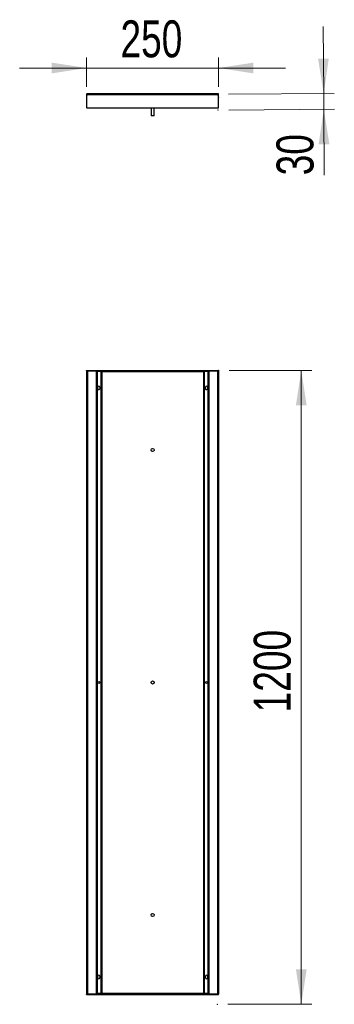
# Model space of a CAD drawing. Header units: millimetres. Extents: x 48.3 to 78.1, y 89.8 to 182.9.
import ezdxf

# ---------------------------------------------------------------- set-up
doc = ezdxf.new("R2010")
doc.units = ezdxf.units.MM
doc.header["$PDSIZE"] = -1
doc.styles.add('SLDTEXTSTYLE0', font='TXT', dxfattribs={"width": 0.75})
doc.dimstyles.new('SLDDIMSTYLE0', dxfattribs={"dimtxt": 3.5, "dimasz": 3.302, "dimexe": 0, "dimexo": 0.0625, "dimgap": 0.875, "dimtad": 1, "dimlfac": 20, "dimrnd": 1e-09, "dimzin": 12, "dimdsep": 46, "dimtxsty": 'SLDTEXTSTYLE0', "dimsah": 1, "dimcen": 0.09, "dimadec": 0, "dimazin": 3, "dimtfac": 1, "dimtmove": 0, "dimatfit": 0, "dimfxl": 0, "dimfrac": 2, "dimtolj": 1, "dimtzin": 12, "dimarcsym": 0})
doc.dimstyles.new('SLDDIMSTYLE1', dxfattribs={"dimtxt": 3.5, "dimasz": 3.302, "dimexe": 0, "dimexo": 0.0625, "dimgap": 0.875, "dimtad": 1, "dimlfac": 20, "dimrnd": 1e-09, "dimzin": 12, "dimdsep": 46, "dimtxsty": 'SLDTEXTSTYLE0', "dimsah": 1, "dimcen": 0.09, "dimadec": 0, "dimazin": 3, "dimtfac": 1, "dimtofl": 0, "dimtmove": 0, "dimatfit": 3, "dimfxl": 0, "dimfrac": 2, "dimtolj": 1, "dimtzin": 12, "dimarcsym": 0})

# ---------------------------------------------------------------- blocks, each defined once
blk = doc.blocks.new('_D')
at = {"color": 7, "linetype": 'Continuous', "lineweight": 18}
for p, q in [((54.636, 176.593), (54.636, 179.367)), ((67.136, 176.593), (67.136, 179.367)), ((54.636, 178.367), (48.286, 178.367)), ((54.636, 178.367), (67.136, 178.367)), ((67.136, 178.367), (73.486, 178.367))]:
    blk.add_line(p, q, dxfattribs=at)
for points in [[(54.636, 178.367), (51.334, 178.875), (51.334, 177.859)], [(67.136, 178.367), (70.438, 177.859), (70.438, 178.875)]]:
    blk.add_solid(points, dxfattribs=at)
at = {"color": 7, "linetype": 'Continuous', "lineweight": 18, "insert": (57.845, 182.878), "char_height": 3.5, "attachment_point": 1, "style": 'SLDTEXTSTYLE0'}
blk.add_mtext('250', dxfattribs=at)
blk = doc.blocks.new('_D_1')
at = {"color": 7, "linetype": 'Continuous', "lineweight": 18}
for p, q in [((77.1, 175.955), (77.056, 182.304)), ((68.086, 175.891), (78.1, 175.962)), ((77.1, 175.955), (77.111, 174.455)), ((68.097, 174.391), (78.111, 174.462)), ((77.111, 174.455), (77.155, 168.229))]:
    blk.add_line(p, q, dxfattribs=at)
for points in [[(77.1, 175.955), (77.585, 179.26), (76.569, 179.253)], [(77.111, 174.455), (76.626, 171.149), (77.642, 171.156)]]:
    blk.add_solid(points, dxfattribs=at)
at = {"color": 7, "linetype": 'Continuous', "lineweight": 18, "insert": (72.643, 168.197), "char_height": 3.5, "attachment_point": 1, "rotation": 90.40369, "style": 'SLDTEXTSTYLE0'}
blk.add_mtext('30', dxfattribs=at)
blk = doc.blocks.new('_D_2')
at = {"color": 7, "linetype": 'Continuous', "lineweight": 18}
for p, q in [((68.136, 149.753), (75.979, 149.753)), ((74.979, 89.753), (74.979, 149.753)), ((68.026, 89.753), (75.979, 89.753))]:
    blk.add_line(p, q, dxfattribs=at)
for points in [[(74.979, 149.753), (74.471, 146.451), (75.487, 146.451)], [(74.979, 89.753), (75.487, 93.055), (74.471, 93.055)]]:
    blk.add_solid(points, dxfattribs=at)
at = {"color": 7, "linetype": 'Continuous', "lineweight": 18, "insert": (70.467, 117.384), "char_height": 3.5, "attachment_point": 1, "rotation": 90, "style": 'SLDTEXTSTYLE0'}
blk.add_mtext('1200', dxfattribs=at)

msp = doc.modelspace()

# ---------------------------------------------------------------- linework, layer by layer
at = {"color": 7, "linetype": 'Continuous', "lineweight": 25}
for p, q in [((54.63648, 175.88401), (54.63648, 174.63401)), ((54.63648, 175.84401), (54.63648, 174.65901)), ((54.63648, 175.84401), (54.72648, 175.84401)), ((67.08648, 175.93401), (54.68648, 175.93401)), ((67.04648, 175.84401), (54.72648, 175.84401)), ((67.04648, 175.84401), (67.13648, 175.84401)), ((67.13648, 174.63401), (67.13648, 175.88401)), ((67.13648, 174.65901), (67.13648, 175.84401)), ((54.68648, 174.58401), (67.08648, 174.58401)), ((54.71148, 174.58401), (67.06148, 174.58401)), ((60.73648, 174.58401), (60.73648, 173.83401)), ((61.03648, 173.83401), (61.03648, 174.58401)), ((60.93647, 173.83401), (60.73648, 173.83401)), ((61.03648, 173.83401), (60.93647, 173.83401)), ((54.63648, 149.71272), (54.63648, 149.75272)), ((54.63648, 149.75272), (54.68648, 149.75272)), ((54.63648, 149.71272), (54.68648, 149.71272)), ((54.63648, 149.71272), (54.63648, 90.71272)), ((54.68648, 149.71272), (54.68648, 149.75272)), ((54.68648, 149.75272), (67.08648, 149.75272)), ((54.68648, 149.71272), (67.08648, 149.71272)), ((54.71148, 149.75272), (54.71148, 149.71272)), ((54.71148, 149.75272), (67.06148, 149.75272)), ((54.71148, 149.71272), (67.06148, 149.71272)), ((54.72648, 149.71272), (54.72648, 90.71272)), ((55.54648, 149.71272), (54.72648, 149.71272)), ((55.54648, 149.71272), (55.54648, 90.71272)), ((55.63648, 149.71272), (55.63648, 90.71272)), ((55.98648, 149.71272), (55.98648, 90.71272)), ((56.07648, 149.71272), (56.07648, 149.62272)), ((56.07648, 149.62272), (56.07648, 90.80272)), ((65.69648, 149.62272), (56.07648, 149.62272)), ((65.69648, 149.71272), (65.69648, 149.62272)), ((65.69648, 149.62272), (65.69648, 90.80272)), ((65.78648, 149.71272), (65.78648, 90.71272)), ((66.13648, 149.71272), (66.13648, 90.71272)), ((66.22648, 149.71272), (66.22648, 90.71272)), ((67.04648, 149.71272), (66.22648, 149.71272)), ((67.04648, 149.71272), (67.04648, 90.71272)), ((67.06148, 149.71272), (67.06148, 149.75272)), ((67.08648, 149.71272), (67.08648, 149.75272)), ((67.08648, 149.75272), (67.13648, 149.75272)), ((67.08648, 149.71272), (67.13648, 149.71272)), ((67.13648, 149.71272), (67.13648, 149.75272)), ((67.13648, 149.71272), (67.13648, 90.71272)), ((55.69537, 148.01262), (55.6952, 148.16262)), ((55.8702, 148.16282), (55.87037, 148.01282)), ((65.90259, 148.01282), (65.90276, 148.16282)), ((66.07776, 148.16262), (66.07759, 148.01262)), ((55.69898, 92.26272), (55.69898, 92.41272)), ((55.87398, 92.41272), (55.87398, 92.26272)), ((65.89898, 92.26272), (65.89898, 92.41272)), ((66.07398, 92.41272), (66.07398, 92.26272)), ((54.63648, 90.67272), (54.63648, 90.71272)), ((54.63648, 90.71272), (54.68648, 90.71272)), ((54.63648, 90.67272), (54.68648, 90.67272)), ((54.68648, 90.67272), (54.68648, 90.71272)), ((54.68648, 90.71272), (67.08648, 90.71272)), ((54.68648, 90.67272), (67.08648, 90.67272)), ((54.71148, 90.71272), (54.71148, 90.67272)), ((67.06148, 90.71272), (54.71148, 90.71272)), ((67.06148, 90.67272), (54.71148, 90.67272)), ((55.54648, 90.71272), (54.72648, 90.71272)), ((56.07648, 90.80272), (56.07648, 90.71272)), ((56.07648, 90.80272), (65.69648, 90.80272)), ((65.69648, 90.80272), (65.69648, 90.71272)), ((67.04648, 90.71272), (66.22648, 90.71272)), ((67.06148, 90.67272), (67.06148, 90.71272)), ((67.08648, 90.67272), (67.08648, 90.71272)), ((67.08648, 90.71272), (67.13648, 90.71272)), ((67.08648, 90.67272), (67.13648, 90.67272)), ((67.13648, 90.67272), (67.13648, 90.71272))]:
    msp.add_line(p, q, dxfattribs=at)
at = {"color": 1, "linetype": 'Continuous', "lineweight": 25}
for p, q in [((55.63648, 149.66272), (55.98648, 149.66272)), ((65.78648, 149.66272), (66.13648, 149.66272)), ((55.98648, 90.76272), (55.63648, 90.76272)), ((66.13648, 90.76272), (65.78648, 90.76272))]:
    msp.add_line(p, q, dxfattribs=at)
at = {"color": 7, "linetype": 'Continuous', "lineweight": 25}
for centre, radius in [((60.88648, 142.21272), 0.15), ((55.78648, 120.21272), 0.0875), ((60.88648, 120.21272), 0.15), ((65.98648, 120.21272), 0.0875), ((60.88648, 98.21272), 0.15)]:
    msp.add_circle(centre, radius, dxfattribs=at)
for centre, radius, start, end in [((54.68648, 175.88401), 0.05, 90, 180), ((67.08648, 175.88401), 0.05, 0, 90), ((54.71148, 174.65901), 0.075, 180, 270), ((54.68648, 174.63401), 0.05, 180, 270), ((67.06148, 174.65901), 0.075, 270, 0), ((67.08648, 174.63401), 0.05, 270, 0), ((55.7827, 148.16272), 0.0875, 0.0645193, 180.0645193), ((65.99026, 148.16272), 0.0875, 359.9354807, 179.9354807), ((55.78287, 148.01272), 0.0875, 180.0645193, 0.0645193), ((65.99009, 148.01272), 0.0875, 179.9354807, 359.9354807), ((55.78648, 92.41272), 0.0875, 0, 180), ((55.78648, 92.26272), 0.0875, 180, 0), ((65.98648, 92.41272), 0.0875, 0, 180), ((65.98648, 92.26272), 0.0875, 180, 0)]:
    msp.add_arc(centre, radius, start, end, dxfattribs=at)
at = {"color": 7, "linetype": 'Continuous', "lineweight": 0}
for p in [(54.63648, 175.59253), (67.08648, 175.88401), (67.13648, 175.59253), (67.09705, 174.38405), (67.13648, 149.75272), (67.02576, 89.75272)]:
    msp.add_point(p, dxfattribs=at)

# ---------------------------------------------------------------- dimensions: what is measured, and where the dimension line sits
at = {"color": 7, "linetype": 'Continuous', "lineweight": 18}
dim = msp.add_linear_dim(base=(67.13648, 178.36661), p1=(54.63648, 175.59253), p2=(67.13648, 175.59253), dimstyle='SLDDIMSTYLE0', dxfattribs=at)
dim.commit()
dim.dimension.update_dxf_attribs({"geometry": '_D', "text_midpoint": (61.7244, 178.36661), "dimtype": 160})
for base, p1, p2, angle, dimstyle, picture, middle in [((77.11084, 174.4546), (67.08648, 175.88401), (67.09705, 174.38405), 270.4036885, 'SLDDIMSTYLE0', '_D_1', (77.13648, 170.81496)), ((74.97916, 149.75272), (67.02576, 89.75272), (67.13648, 149.75272), 90, 'SLDDIMSTYLE1', '_D_2', (74.97916, 122.55615))]:
    dim = msp.add_linear_dim(base=base, p1=p1, p2=p2, angle=angle, dimstyle=dimstyle, dxfattribs=at)
    dim.commit()
    dim.dimension.update_dxf_attribs({"geometry": picture, "text_midpoint": middle, "dimtype": 160})

doc.saveas('drawing.dxf')
